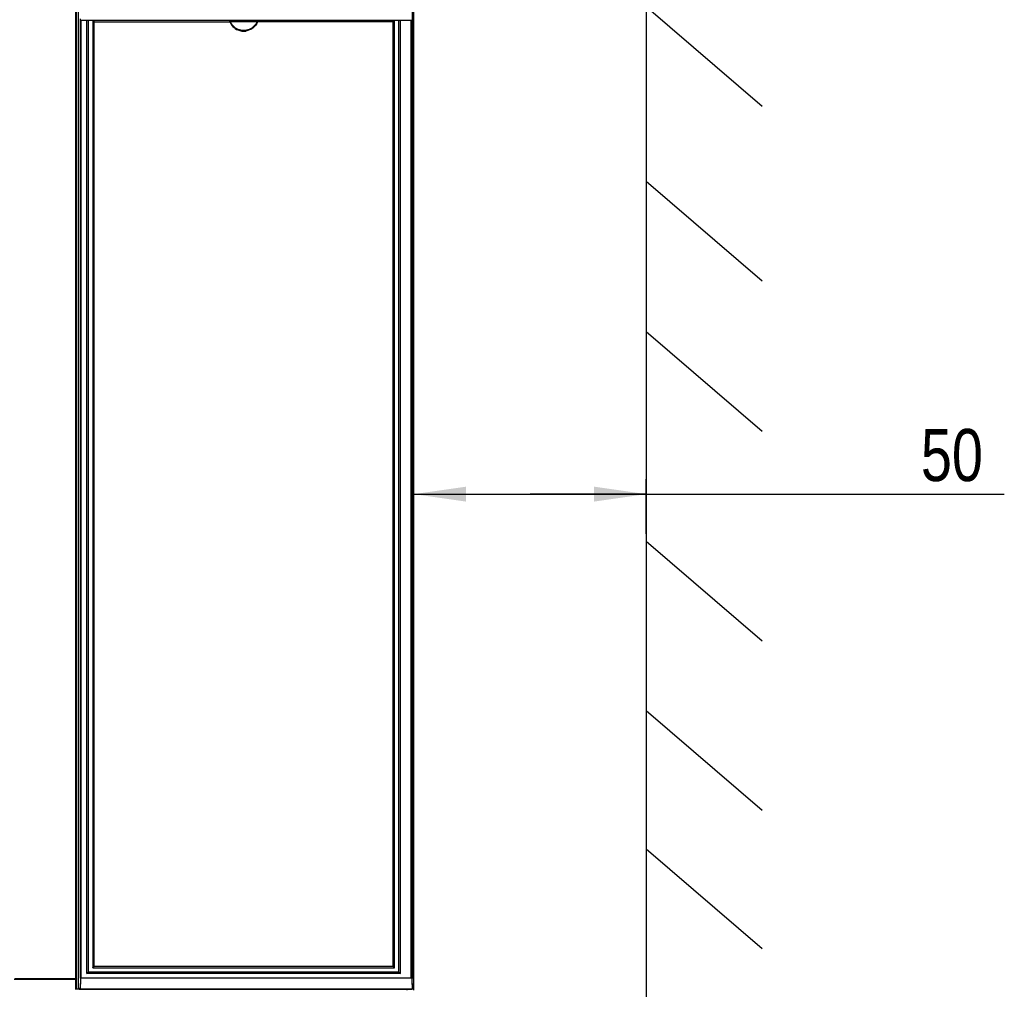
# Model space of a CAD drawing. Header units: millimetres. Extents: x 0 to 594, y 0 to 420.
# Tile 17 of 61: x 130 to 196, y 187 to 252. Entities that reach past the tile are written whole.
import ezdxf

# ---------------------------------------------------------------- set-up
doc = ezdxf.new("R2010")
doc.units = ezdxf.units.MM
doc.header["$LTSCALE"] = 32.67
doc.layers.get('0').update_dxf_attribs({"linetype": 'CONTINUOUS'})
doc.styles.get("Standard").update_dxf_attribs({"font": 'txt', "width": 0.8})
doc.dimstyles.new('DIMSTYLE_1', dxfattribs={"dimtxt": 3.5, "dimasz": 3.5, "dimexe": 1, "dimexo": 0, "dimgap": 0.875, "dimtad": 1, "dimlfac": 3.333333, "dimdsep": 46, "dimtxsty": 'STANDARD', "dimblk": '_FILLED', "dimblk1": '_FILLED', "dimblk2": '_FILLED', "dimcen": 0.09, "dimclrt": 5, "dimadec": 0, "dimazin": 0, "dimtp": 0.01, "dimtm": 0.01, "dimtfac": 1, "dimtofl": 0, "dimtmove": 0, "dimatfit": 3, "dimldrblk": '_FILLED', "dimfxl": 1, "dimtolj": 1, "dimarcsym": 0})

# ---------------------------------------------------------------- blocks, each defined once
blk = doc.blocks.new('_FILLED')
at = {"color": 0, "linetype": 'BYBLOCK'}
blk.add_solid([(0, 0), (-1, 0.143), (-1, -0.143)], dxfattribs=at)
blk = doc.blocks.new('*D0')
at = {"color": 2, "linetype": 'CONTINUOUS'}
for p, q in [((156.599, 220.863), (156.599, 220.988)), ((156.599, 217.329), (156.599, 220.863)), ((172.199, 220.863), (172.199, 220.988)), ((172.199, 217.329), (172.199, 220.863)), ((156.599, 219.988), (164.399, 219.988)), ((172.199, 219.988), (164.399, 219.988)), ((164.399, 219.988), (196.232, 219.988))]:
    blk.add_line(p, q, dxfattribs=at)
at = {"color": 2, "linetype": 'CONTINUOUS', "xscale": 3.5, "yscale": 3.5, "zscale": 3.5}
for p, rotation in [((156.599, 219.988), 180.000001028), ((172.199, 219.988), 1.028e-06)]:
    blk.add_blockref('_FILLED', p, dxfattribs=dict(at, rotation=rotation))
at = {"color": 5, "linetype": 'CONTINUOUS', "insert": (190.632, 224.363), "char_height": 3.5, "width": 5.6, "attachment_point": 1, "line_spacing_factor": 0.9}
blk.add_mtext('50', dxfattribs=at)

msp = doc.modelspace()

# ---------------------------------------------------------------- linework, layer by layer
at = {"color": 9, "linetype": 'CONTINUOUS'}
for p, q in [((133.9091, 187.4742), (133.9091, 291.6931)), ((134.2507, 251.7931), (134.2507, 187.5187)), ((134.6507, 187.8031), (134.6507, 251.7931)), ((135.0522, 251.7031), (144.2376, 251.7031)), ((135.1312, 188.2831), (135.1312, 251.7031)), ((144.2375, 251.7032), (144.2759, 251.7187)), ((144.2759, 251.7187), (146.073, 251.7187)), ((155.2106, 251.7031), (146.1114, 251.7031)), ((155.2106, 188.2831), (155.2106, 251.7031)), ((155.6911, 187.8031), (155.6911, 251.7931)), ((156.4271, 187.5187), (156.4271, 251.7931)), ((156.4921, 251.7931), (156.4921, 187.4883)), ((155.6911, 187.8031), (134.6507, 187.8031)), ((155.2106, 188.2831), (135.1312, 188.2831)), ((129.7767, 187.4212), (133.91, 187.4212)), ((129.8149, 187.4742), (133.9091, 187.4742)), ((156.4256, 187.4921), (134.2479, 187.4905)), ((134.2507, 187.5187), (156.4271, 187.5187)), ((134.2201, 186.7641), (156.4816, 186.7641))]:
    msp.add_line(p, q, dxfattribs=at)
at = {"color": 6, "linetype": 'CONTINUOUS'}
for p, q in [((133.9571, 186.7437), (133.9571, 291.6931)), ((134.0791, 186.7913), (134.0791, 291.6931)), ((156.5115, 251.7931), (156.5115, 291.633)), ((156.5985, 186.7907), (156.5985, 291.6331)), ((134.1901, 251.891), (134.1901, 251.7931)), ((134.1979, 251.7931), (134.1935, 251.7931)), ((134.2117, 187.5124), (134.2115, 251.7931)), ((156.4933, 251.7931), (134.2164, 251.7931)), ((134.7521, 187.8936), (134.7521, 251.7931)), ((135.0521, 251.7031), (135.0521, 188.1934)), ((155.29, 188.1932), (155.29, 251.7931)), ((155.59, 187.8936), (155.59, 251.7931)), ((155.5903, 187.8931), (134.7518, 187.8931)), ((135.0518, 188.1931), (155.2903, 188.1931)), ((133.9098, 187.1858), (133.91, 187.4212)), ((133.91, 186.9505), (133.9098, 187.1858)), ((134.2117, 187.5124), (134.1861, 186.7917)), ((156.5148, 186.8126), (156.4921, 187.4883)), ((133.9104, 186.7381), (133.91, 186.9505)), ((134.2201, 186.7641), (134.221, 186.7904)), ((134.221, 186.7904), (134.2222, 186.8214)), ((134.2236, 186.7531), (156.478, 186.7531)), ((156.1211, 186.753), (156.1211, 186.6931)), ((156.4969, 186.8242), (156.4994, 186.8093)), ((156.4994, 186.8093), (156.5055, 186.773)), ((156.5155, 186.7909), (156.5148, 186.8126)), ((156.5155, 186.7909), (156.5985, 186.7907)), ((156.5711, 186.7609), (156.5711, 186.6931))]:
    msp.add_line(p, q, dxfattribs=at)
at = {"color": 7, "linetype": 'CONTINUOUS'}
for p, q in [((172.1991, 286.4478), (172.1991, 164.2635)), ((172.1991, 252.7179), (179.9819, 246.0263)), ((172.1991, 240.9969), (179.9819, 234.3054)), ((172.1991, 230.9016), (179.9819, 224.2101)), ((172.1991, 216.8268), (179.9819, 210.1353)), ((172.1991, 205.4661), (179.9819, 198.7746)), ((172.1991, 196.1719), (179.9819, 189.4804)), ((134.1861, 186.7917), (134.0791, 186.7913)), ((134.12, 186.7531), (134.2236, 186.7531))]:
    msp.add_line(p, q, dxfattribs=at)
at = {"color": 6, "linetype": 'CONTINUOUS'}
for centre, radius, start, end in [((135.1421, 251.7031), 0.09, 90, 180), ((134.1223, 183.595), 3.1572, 90.040291, 90.774841)]:
    msp.add_arc(centre, radius, start, end, dxfattribs=at)
at = {"color": 9, "linetype": 'CONTINUOUS'}
msp.add_arc((157.0475, 245.8719), 13.3566, 156.545586, 156.721196, dxfattribs=at)
for points, knots in [([(135.1312, 251.7031), (135.1312, 251.7109), (135.1317, 251.7369), (135.1329, 251.7632), (135.1367, 251.7811)], [0, 0, 0, 0, 0.296877, 1, 1, 1, 1]), ([(135.1367, 251.7811), (135.1373, 251.7841), (135.1382, 251.7879), (135.1407, 251.7931), (135.1421, 251.7931)], [0, 0, 0, 0, 0.6910719, 1, 1, 1, 1]), ([(144.2375, 251.7032), (144.2376, 251.7179), (144.2272, 251.747), (144.2519, 251.7673), (144.263, 251.7721)], [0, 0, 0, 0, 0.5478129, 1, 1, 1, 1]), ([(146.073, 251.7187), (145.9784, 251.4869), (145.589, 251.0804), (145.0248, 251.0902), (144.7945, 251.188)], [0, 0, 0, 0, 0.5001594, 1, 1, 1, 1]), ([(146.1114, 251.7031), (146.0442, 251.5433), (145.8304, 251.2483), (145.4936, 251.1069), (145.3224, 251.0799)], [0, 0, 0, 0, 0.5000593, 1, 1, 1, 1]), ([(146.0802, 251.7575), (146.0819, 251.7629), (146.0855, 251.7723), (146.0907, 251.7814), (146.0941, 251.7843)], [0, 0, 0, 0, 0.562305, 1, 1, 1, 1]), ([(133.9091, 187.4742), (133.9145, 187.4743), (133.928, 187.4745), (133.9378, 187.4745), (133.9523, 187.4751), (133.9459, 187.475), (133.944, 187.475)], [0, 0, 0, 0, 0.3512183, 0.8098263, 0.8761157, 1, 1, 1, 1]), ([(133.9571, 187.453), (133.9571, 187.4449), (133.9509, 187.4252), (133.928, 187.4248), (133.9202, 187.4295)], [0, 0, 0, 0, 0.4696476, 1, 1, 1, 1]), ([(134.2507, 187.5187), (134.2418, 187.5186), (134.2353, 187.5185), (134.2142, 187.5167), (134.2203, 187.5137), (134.222, 187.5132)], [0, 0, 0, 0, 0.6890905, 0.8636989, 1, 1, 1, 1]), ([(134.2479, 187.4905), (134.2405, 187.4877), (134.2237, 187.4835), (134.2183, 187.5031), (134.2221, 187.5065)], [0, 0, 0, 0, 0.6084678, 1, 1, 1, 1]), ([(156.4271, 187.5187), (156.4358, 187.5185), (156.4585, 187.517), (156.491, 187.5045), (156.4921, 187.4886)], [0, 0, 0, 0, 0.353182, 1, 1, 1, 1]), ([(156.4581, 187.4608), (156.4579, 187.4678), (156.4584, 187.486), (156.4377, 187.4878), (156.4303, 187.485)], [0, 0, 0, 0, 0.4672204, 1, 1, 1, 1]), ([(156.4921, 187.4881), (156.4922, 187.4819), (156.4884, 187.4666), (156.4709, 187.4649), (156.4643, 187.4678)], [0, 0, 0, 0, 0.463108, 1, 1, 1, 1])]:
    msp.add_open_spline(points, degree=3, knots=knots, dxfattribs=at)
at = {"color": 7, "linetype": 'CONTINUOUS'}
for points, knots in [([(144.2387, 251.7931), (144.2365, 251.7929), (144.2407, 251.7803), (144.238, 251.7749), (144.2379, 251.769)], [0, 0, 0, 0, 0.2685699, 1, 1, 1, 1]), ([(144.2474, 251.7907), (144.2462, 251.7907), (144.2434, 251.7896), (144.2416, 251.7873), (144.2407, 251.7859)], [0, 0, 0, 0, 0.4121182, 1, 1, 1, 1]), ([(144.263, 251.7721), (144.2608, 251.7764), (144.2574, 251.7834), (144.2508, 251.7907), (144.2474, 251.7907)], [0, 0, 0, 0, 0.5885003, 1, 1, 1, 1]), ([(134.0791, 186.7908), (134.0797, 186.7814), (134.0815, 186.7604), (134.1061, 186.7571), (134.1127, 186.762)], [0, 0, 0, 0, 0.5357892, 1, 1, 1, 1]), ([(134.2201, 186.7641), (134.2119, 186.7648), (134.1956, 186.7632), (134.1911, 186.783), (134.195, 186.7864)], [0, 0, 0, 0, 0.6136409, 1, 1, 1, 1])]:
    msp.add_open_spline(points, degree=3, knots=knots, dxfattribs=at)
at = {"color": 9, "linetype": 'CONTINUOUS'}
for points in [[(144.2376, 251.7031), (144.3349, 251.4645), (144.5413, 251.2518), (144.7783, 251.1505)], [(144.2759, 251.7187), (144.2748, 251.7343), (144.2772, 251.7584), (144.2625, 251.7636)], [(144.7945, 251.188), (144.5678, 251.2869), (144.3694, 251.4898), (144.2759, 251.7187)], [(146.073, 251.7187), (146.074, 251.7318), (146.0762, 251.745), (146.0802, 251.7575)], [(144.7783, 251.1505), (144.9464, 251.0785), (145.1414, 251.0532), (145.3224, 251.0799)], [(133.91, 187.4212), (133.9093, 187.4373), (133.909, 187.4534), (133.9094, 187.4695)]]:
    msp.add_open_spline(points, degree=3, dxfattribs=at)
at = {"color": 6, "linetype": 'CONTINUOUS'}
for points, knots in [([(146.0947, 251.7249), (146.0914, 251.7223), (146.0848, 251.718), (146.0763, 251.7174), (146.073, 251.7187)], [0, 0, 0, 0, 0.5430131, 1, 1, 1, 1]), ([(146.0941, 251.7843), (146.1039, 251.7835), (146.1252, 251.7582), (146.106, 251.7338), (146.0947, 251.7249)], [0, 0, 0, 0, 0.4087085, 1, 1, 1, 1]), ([(155.2106, 251.7031), (155.2291, 251.7218), (155.2606, 251.7527), (155.2747, 251.7732), (155.2936, 251.7931), (155.2896, 251.7931)], [0, 0, 0, 0, 0.6565966, 0.9018296, 1, 1, 1, 1]), ([(134.6507, 187.8031), (134.671, 187.8236), (134.7011, 187.8573), (134.7328, 187.876), (134.7483, 187.8971), (134.752, 187.8936)], [0, 0, 0, 0, 0.6361653, 0.8883319, 1, 1, 1, 1]), ([(135.0522, 188.1934), (135.0478, 188.1934), (135.0685, 188.2137), (135.0817, 188.2351), (135.1131, 188.2649), (135.1312, 188.2831)], [0, 0, 0, 0, 0.1105488, 0.3573881, 1, 1, 1, 1]), ([(155.2896, 188.1932), (155.2934, 188.1944), (155.275, 188.2117), (155.2599, 188.2349), (155.2291, 188.2645), (155.2106, 188.2831)], [0, 0, 0, 0, 0.0992556, 0.3433705, 1, 1, 1, 1]), ([(155.5903, 187.8936), (155.5957, 187.8936), (155.6081, 187.8787), (155.643, 187.8534), (155.6711, 187.8233), (155.6911, 187.8031)], [0, 0, 0, 0, 0.119491, 0.3710858, 1, 1, 1, 1]), ([(156.5793, 186.7531), (156.5823, 186.7537), (156.5911, 186.7575), (156.595, 186.7669), (156.5962, 186.7728)], [0, 0, 0, 0, 0.3410297, 1, 1, 1, 1])]:
    msp.add_open_spline(points, degree=3, knots=knots, dxfattribs=at)
for points in [[(134.2222, 186.8214), (134.2302, 187.0444), (134.2372, 187.2676), (134.2479, 187.4905)], [(156.4581, 187.4608), (156.4653, 187.2483), (156.4619, 187.0339), (156.4969, 186.8242)], [(134.0796, 186.7519), (134.0386, 186.7514), (133.9976, 186.7503), (133.9566, 186.7503)]]:
    msp.add_open_spline(points, degree=3, dxfattribs=at)
at = {"color": 7, "linetype": 'CONTINUOUS'}
for points in [[(134.1932, 186.7702), (134.2017, 186.7547), (134.2307, 186.7525), (134.2457, 186.7619)], [(156.4559, 186.7619), (156.4707, 186.7525), (156.499, 186.7542), (156.5079, 186.7693)]]:
    msp.add_open_spline(points, degree=3, dxfattribs=at)

# ---------------------------------------------------------------- dimensions: what is measured, and where the dimension line sits
at = {"color": 2, "linetype": 'CONTINUOUS'}
dim = msp.add_linear_dim(base=(172.1991, 219.988), p1=(156.5985, 217.3287), p2=(172.1991, 217.3287), angle=0.000001, text='50', dimstyle='DIMSTYLE_1', dxfattribs=at)
dim.commit()
dim.dimension.update_dxf_attribs({"geometry": '*D0', "text_midpoint": (193.4318, 219.988), "dimtype": 160})

doc.saveas('drawing.dxf')
